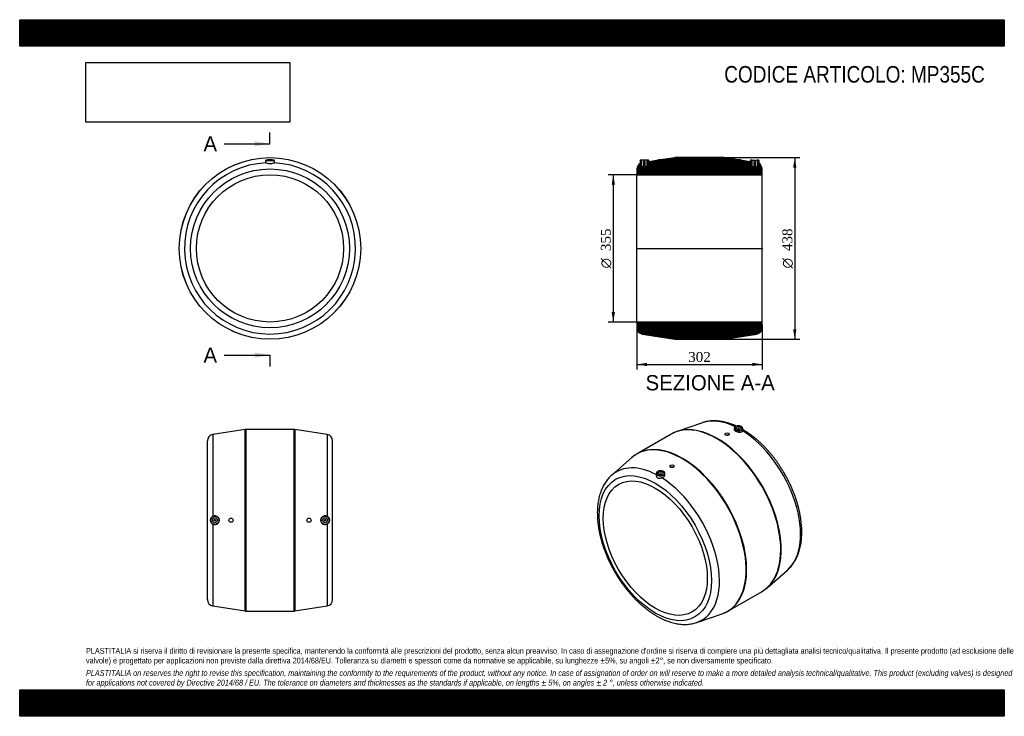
# Model space of a CAD drawing. Header units: millimetres. Extents: x 0 to 2376, y 0 to 1680.
import ezdxf
from ezdxf.enums import TextEntityAlignment as Align
from ezdxf.lldxf.tags import DXFTag

# ---------------------------------------------------------------- set-up
doc = ezdxf.new("R2010")
doc.units = ezdxf.units.MM
doc.header["$LTSCALE"] = 8
for name, color, linetype in [('Default', 7, 'Continuous'), ('DV4_Default', 7, 'Continuous'), ('MP355C', 7, 'Continuous')]:
    doc.layers.add(name, color=color, linetype=linetype)
doc.styles.add('SEACAD_Solid_Edge_ANSI', font='seans.ttf')
doc.styles.add('SEACAD_Solid_Edge_ANSI1_Symbols', font='semeca1.ttf')
doc.styles.add('SEACAD_Times_New_Roman', font='times.ttf')
tags = doc.linetypes.add('CENTER2', pattern=[28.575, 19.05, -3.175, 3.175, -3.175]).pattern_tags.tags
tags[10:11] = [DXFTag(74, 4), DXFTag(75, 0), DXFTag(340, '0'), DXFTag(46, 0.0), DXFTag(50, 0.0), DXFTag(44, 0.0), DXFTag(45, 0.0)]
tags[8:9] = [DXFTag(74, 4), DXFTag(75, 0), DXFTag(340, '0'), DXFTag(46, 0.0), DXFTag(50, 0.0), DXFTag(44, 0.0), DXFTag(45, 0.0)]
tags[6:7] = [DXFTag(74, 4), DXFTag(75, 0), DXFTag(340, '0'), DXFTag(46, 0.0), DXFTag(50, 0.0), DXFTag(44, 0.0), DXFTag(45, 0.0)]
tags[4:5] = [DXFTag(74, 4), DXFTag(75, 0), DXFTag(340, '0'), DXFTag(46, 0.0), DXFTag(50, 0.0), DXFTag(44, 0.0), DXFTag(45, 0.0)]
doc.dimstyles.new('ANSImm', dxfattribs={"dimtxt": 24, "dimasz": 24, "dimexe": 12, "dimexo": 0, "dimgap": 6, "dimtad": 1, "dimdsep": 46, "dimtxsty": 'SEACAD_Times_New_Roman', "dimblk1": '_SE_FILLED', "dimblk2": '_SE_FILLED', "dimsah": 1, "dimcen": 12, "dimazin": 0, "dimtfac": 0.85, "dimtdec": 3, "dimtofl": 0, "dimtmove": 0, "dimatfit": 3, "dimfxl": 1, "dimarcsym": 0})
picture_1 = doc.add_image_def('image1.jpg', size_in_pixel=(4302, 1260))

# ---------------------------------------------------------------- blocks, each defined once
blk = doc.blocks.new('SE')
at = {"layer": 'MP355C', "color": 7, "linetype": 'Continuous'}
for p, q in [((593.5, 1340.4), (593.4, 1335.4)), ((593.5, 1340.4), (614.5, 1340.4)), ((614, 1340.9), (594, 1340.9)), ((599, 1342.9), (609, 1342.9)), ((599, 1342.9), (599, 1341.8)), ((609, 1341.8), (609, 1342.9)), ((614.6, 1335.5), (614.5, 1340.4))]:
    blk.add_line(p, q, dxfattribs=at)
for radius in [219, 218.9, 191.7, 177.5]:
    blk.add_circle((604, 1128.4), radius, dxfattribs=at)
for centre, radius, start, end in [((604, 1128.4), 206.5, 92.545, 87.455), ((594, 1340.4), 0.5, 90, 179), ((604, 1357.9), 25, 248.4747, 291.5253), ((614, 1340.4), 0.5, 1, 90)]:
    blk.add_arc(centre, radius, start, end, dxfattribs=at)
for points, knots in [([(593.4, 1335.4), (593.4, 1335.4), (593.4, 1335.4), (593.4, 1335.1), (593.9, 1334.9), (594.8, 1334.7)], [0.8744733, 0.8744733, 0.8744733, 0.8744733, 0.875, 0.875, 1, 1, 1, 1]), ([(607.5, 1341.3), (606.6, 1341.1), (605.3, 1341.1), (602.7, 1341.1), (601.4, 1341.1), (599.5, 1341.4), (599, 1341.6), (599, 1341.8)], [0, 0, 0, 0, 0.125, 0.125, 0.25, 0.25, 0.3745483, 0.3745483, 0.3745483, 0.3745483]), ([(609, 1341.8), (609, 1341.8), (609, 1341.8), (609, 1341.6), (608.5, 1341.4), (607.5, 1341.3)], [0.874943, 0.874943, 0.874943, 0.874943, 0.875, 0.875, 1, 1, 1, 1]), ([(613.2, 1334.7), (613.6, 1334.8), (614, 1334.9), (614.5, 1335.1), (614.6, 1335.3), (614.6, 1335.4), (614.6, 1335.4), (614.6, 1335.4)], [0, 0, 0, 0, 0.0625, 0.0625, 0.125, 0.125, 0.1261509, 0.1261509, 0.1261509, 0.1261509])]:
    blk.add_open_spline(points, degree=3, knots=knots, dxfattribs=at)
blk = doc.blocks.new('SE1')
at = {"layer": 'MP355C', "color": 7, "linetype": 'Continuous'}
for p, q in [((1647.3, 707.9), (1586.3, 686.9)), ((1724.2, 694.6), (1724.1, 691.6)), ((1732.7, 692.3), (1732.7, 691.6)), ((1736.7, 691.6), (1736.7, 692.3)), ((1745.3, 689.5), (1745.2, 694.6)), ((1572.3, 680.5), (1489.9, 633)), ((1702.1, 680.6), (1702.1, 680.2)), ((1712.1, 679.3), (1712.1, 680.6)), ((1477.4, 624), (1428.7, 581.7)), ((1569.1, 603.9), (1569.1, 602.6)), ((1579.1, 603.5), (1579.1, 603.9)), ((1536.1, 586), (1536, 581)), ((1544.6, 583.7), (1544.6, 583)), ((1548.6, 583), (1548.6, 583.7)), ((1557.1, 583), (1557.1, 586)), ((1803.8, 310.2), (1852.5, 352.5)), ((1708.9, 253.7), (1791.3, 301.2)), ((1633.9, 226.3), (1694.9, 247.3))]:
    blk.add_line(p, q, dxfattribs=at)
for centre, radius, start, end in [((1610.4, 615.6), 75.3, 108.6152, 120.5136), ((1524.7, 571.1), 70.9, 119.3037, 131.6363), ((1756.5, 363.2), 71, 299.1505, 312.0085), ((1672.9, 314.2), 70.4, 288.0518, 300.6431)]:
    blk.add_arc(centre, radius, start, end, dxfattribs=at)
for centre, major_axis, start_param, end_param in [((1681.8, 490.9), (109.5, -189.7), 0, 3.141593), ((1738.4, 523.6), (103.2, -178.8), 2.43694, 3.029949), ((1682.9, 491.5), (-109.4, 189.6), 3.2557, 6.170954), ((1734.7, 694.5), (10.5, 0), 3.12925, 6.283185), ((1734.7, 694.9), (-10, 0), 2.689683, 6.283185), ((1734.7, 694.9), (-10, 0), 0, 0.785398), ((1734.7, 694.9), (-10, 0), 0.785398, 2.689683), ((1734.7, 692.3), (-2, 0), 2.451776, 6.283185), ((1734.7, 692.3), (-2, 0), 0, 0.689817), ((1734.7, 694.5), (10.5, 0), 0, 0.785398), ((1599.4, 443.3), (-109.5, 189.7), 3.141593, 6.282945), ((1738.4, 523.6), (103.2, -178.8), 0.111644, 2.311776), ((1598.3, 442.7), (109.4, -189.6), 0, 3.251663), ((1598.3, 442.7), (109.4, -189.6), 3.251663, 3.253237), ((1542.8, 410.6), (103.2, -178.8), 2.402781, 3.253237), ((1546.6, 585.9), (10.5, 0), 3.12925, 6.283185), ((1546.6, 586.3), (-10, 0), 2.689683, 6.283185), ((1546.6, 586.3), (-10, 0), 0, 0.785398), ((1546.6, 586.3), (-10, 0), 0.785398, 2.689683), ((1546.6, 583.7), (2, 0), 0, 3.83141), ((1546.6, 583.7), (2, 0), 5.593368, 6.283185), ((1542.8, 410.6), (103.2, -178.8), 6.171541, 8.594961), ((1546.6, 585.9), (10.5, 0), 0, 0.785398), ((1682.9, 491.5), (-109.4, 189.6), 3.253237, 3.2557), ((1681.8, 490.9), (109.5, -189.7), 6.282139, 6.283185), ((1598.3, 442.7), (109.4, -189.6), 6.171541, 6.283185), ((1599.4, 443.3), (-109.5, 189.7), 3.140265, 3.141593)]:
    blk.add_ellipse(centre, major_axis=major_axis, ratio=0.57735, start_param=start_param, end_param=end_param, dxfattribs=at)
for centre, major_axis in [((1734.7, 694.9), (-6, 0)), ((1707.1, 680.6), (-5, 0)), ((1533.8, 405.5), (95.8, -166)), ((1574.1, 603.9), (5, 0)), ((1533.8, 405.5), (88.8, -153.7)), ((1546.6, 586.3), (6, 0))]:
    blk.add_ellipse(centre, major_axis=major_axis, ratio=0.57735, dxfattribs=at)
for points, knots in [([(1729.6, 699.7), (1729, 700), (1726.3, 701.3), (1721.4, 703.3), (1714.9, 705.7), (1708.4, 707.8), (1702, 709.5), (1695.6, 710.8), (1689.3, 711.8), (1683.1, 712.4), (1677, 712.7), (1671.1, 712.5), (1665.2, 712), (1659.5, 711.2), (1654, 710), (1649.8, 708.8), (1647.8, 708.1), (1647.4, 707.9)], [0.1457529, 0.1457529, 0.1457529, 0.1457529, 0.1635852, 0.2282334, 0.2928299, 0.3573344, 0.4216995, 0.4858718, 0.5497939, 0.6134079, 0.6766598, 0.7395048, 0.8019123, 0.8638704, 0.9253881, 0.9864971, 1, 1, 1, 1]), ([(1724.1, 691.6), (1724.1, 691.6), (1724.1, 691.6), (1724.1, 691.1), (1724.2, 690.7), (1724.9, 689.4), (1725.9, 688.5), (1728.5, 687), (1730.2, 686.3), (1733.8, 685.5), (1735.7, 685.3), (1739.2, 685.3), (1740.9, 685.6), (1743.5, 686.7), (1744.4, 687.4), (1744.9, 688.3)], [0.3114254, 0.3114254, 0.3114254, 0.3114254, 0.3125, 0.3125, 0.375, 0.375, 0.5, 0.5, 0.625, 0.625, 0.75, 0.75, 0.875, 0.875, 1, 1, 1, 1]), ([(1744.9, 688.3), (1745.2, 688.7), (1745.3, 689.1), (1745.3, 689.5), (1745.3, 689.5), (1745.3, 689.5)], [0, 0, 0, 0, 0.125, 0.125, 0.1304965, 0.1304965, 0.1304965, 0.1304965]), ([(1852.5, 352.5), (1852.9, 352.9), (1854.6, 354.3), (1857.7, 357.4), (1861.5, 361.5), (1865, 365.9), (1868.3, 370.7), (1871.4, 375.7), (1874.2, 381), (1876.7, 386.6), (1879, 392.4), (1881.1, 398.5), (1882.8, 404.8), (1884.3, 411.3), (1885.5, 418.1), (1886.4, 425), (1887, 432.1), (1887.3, 439.4), (1887.4, 446.9), (1887.1, 454.4), (1886.6, 462.1), (1885.8, 469.9), (1884.7, 477.7), (1883.4, 485.7), (1881.8, 493.7), (1879.9, 501.8), (1877.8, 509.8), (1875.4, 517.9), (1872.7, 526.1), (1869.8, 534.2), (1866.7, 542.2), (1863.4, 550.3), (1859.8, 558.3), (1856, 566.2), (1852, 574), (1847.8, 581.8), (1843.3, 589.4), (1838.7, 596.9), (1833.9, 604.3), (1829, 611.6), (1823.8, 618.7), (1818.5, 625.6), (1813.1, 632.3), (1807.5, 638.9), (1801.8, 645.2), (1796, 651.3), (1790.1, 657.2), (1784, 662.8), (1777.9, 668.2), (1771.7, 673.3), (1765.4, 678.2), (1759, 682.8), (1752.7, 687), (1747.9, 690), (1745.6, 691.4), (1745.2, 691.6)], [0, 0, 0, 0, 0.0053407, 0.0236985, 0.0421333, 0.0606668, 0.0793155, 0.0980897, 0.1169937, 0.1360253, 0.1551772, 0.1744378, 0.1937926, 0.2132255, 0.2327202, 0.2522613, 0.2718349, 0.2914288, 0.3110332, 0.330639, 0.3502396, 0.3698311, 0.3894108, 0.4089771, 0.4285291, 0.4480667, 0.4675901, 0.4871001, 0.5065975, 0.5260836, 0.5455596, 0.565027, 0.5844871, 0.6039415, 0.6233918, 0.6428396, 0.6622863, 0.6817337, 0.7011828, 0.7206352, 0.7400925, 0.7595564, 0.7790284, 0.7985101, 0.818003, 0.8375086, 0.8570283, 0.8765633, 0.8961147, 0.9156832, 0.9352693, 0.9548728, 0.9744931, 0.9941286, 0.997214, 0.997214, 0.997214, 0.997214]), ([(1707.2, 677.3), (1705.9, 677.4), (1704.6, 677.8), (1702.7, 678.9), (1702.1, 679.5), (1702.1, 680.2), (1702.1, 680.2), (1702.1, 680.2)], [0, 0, 0, 0, 0.125, 0.125, 0.25, 0.25, 0.2533393, 0.2533393, 0.2533393, 0.2533393]), ([(1712.1, 679.3), (1712.1, 678.7), (1711.6, 678.1), (1709.8, 677.3), (1708.5, 677.2), (1707.2, 677.3)], [0.7529844, 0.7529844, 0.7529844, 0.7529844, 0.875, 0.875, 1, 1, 1, 1]), ([(1574.2, 599.7), (1572.8, 599.6), (1571.5, 599.8), (1569.7, 600.9), (1569.1, 601.7), (1569.1, 602.6)], [0, 0, 0, 0, 0.125, 0.125, 0.2494125, 0.2494125, 0.2494125, 0.2494125]), ([(1579.1, 603.5), (1579.1, 603.5), (1579.1, 603.5), (1579.1, 602.6), (1578.6, 601.6), (1576.8, 600.2), (1575.5, 599.8), (1574.2, 599.7)], [0.7494386, 0.7494386, 0.7494386, 0.7494386, 0.75, 0.75, 0.875, 0.875, 1, 1, 1, 1]), ([(1428.7, 581.7), (1428.4, 581.4), (1426.8, 580.1), (1423.8, 577.2), (1420.1, 573.1), (1416.5, 568.7), (1413.2, 563.9), (1410.1, 558.9), (1407.3, 553.7), (1404.7, 548.1), (1402.4, 542.3), (1400.3, 536.2), (1398.6, 529.9), (1397.1, 523.4), (1395.9, 516.7), (1394.9, 509.8), (1394.3, 502.7), (1393.9, 495.4), (1393.9, 488), (1394.1, 480.4), (1394.6, 472.8), (1395.3, 465), (1396.4, 457.1), (1397.7, 449.2), (1399.3, 441.2), (1401.2, 433.1), (1403.3, 425), (1405.6, 416.9), (1408.3, 408.8), (1411.1, 400.7), (1414.2, 392.7), (1417.6, 384.6), (1421.1, 376.6), (1424.9, 368.7), (1428.9, 360.8), (1433.1, 353.1), (1437.5, 345.4), (1442.1, 337.9), (1446.9, 330.5), (1451.8, 323.2), (1456.9, 316.1), (1462.2, 309.2), (1467.6, 302.4), (1473.2, 295.9), (1478.9, 289.5), (1484.7, 283.4), (1490.6, 277.5), (1496.7, 271.8), (1502.8, 266.4), (1509, 261.3), (1515.3, 256.4), (1521.6, 251.8), (1528, 247.5), (1534.5, 243.5), (1540.9, 239.8), (1547.4, 236.4), (1553.9, 233.4), (1560.4, 230.6), (1566.9, 228.3), (1573.4, 226.2), (1579.8, 224.6), (1586.1, 223.3), (1592.4, 222.3), (1598.6, 221.7), (1604.7, 221.5), (1610.7, 221.7), (1616.5, 222.2), (1622.2, 223.1), (1627.7, 224.3), (1631.8, 225.5), (1633.7, 226.2), (1634, 226.3)], [0, 0, 0, 0, 0.002736, 0.016805, 0.030931, 0.045132, 0.05942, 0.073804, 0.088287, 0.102868, 0.117543, 0.132301, 0.147133, 0.162025, 0.176966, 0.191944, 0.206947, 0.221967, 0.236995, 0.252025, 0.267051, 0.282071, 0.297081, 0.312082, 0.327071, 0.34205, 0.357017, 0.371974, 0.386922, 0.40186, 0.416791, 0.431715, 0.446634, 0.461548, 0.476459, 0.491368, 0.506275, 0.521184, 0.536093, 0.551005, 0.565921, 0.580841, 0.595768, 0.610702, 0.625644, 0.640596, 0.655559, 0.670533, 0.68552, 0.70052, 0.715534, 0.730561, 0.7456, 0.760652, 0.775713, 0.790782, 0.805852, 0.820917, 0.83597, 0.851, 0.865996, 0.880947, 0.895838, 0.910656, 0.925389, 0.940026, 0.954561, 0.968991, 0.983319, 0.997553, 1, 1, 1, 1]), ([(1536, 581), (1536, 580.9), (1536, 580.9), (1536, 580.5), (1536, 580.2), (1536.1, 579.5), (1536.2, 579.2), (1536.4, 578.5), (1536.6, 578.2), (1536.9, 577.5), (1537.1, 577.2), (1537.6, 576.7), (1537.8, 576.4), (1538.3, 576), (1538.4, 575.9), (1538.7, 575.7), (1538.9, 575.6), (1539.7, 575.1), (1540.4, 574.9), (1541.7, 574.6), (1542.1, 574.5), (1542.9, 574.5), (1543.4, 574.5), (1544.2, 574.5), (1544.7, 574.5), (1545.6, 574.6), (1546.1, 574.7), (1547.4, 574.9), (1548.4, 575.1), (1549.3, 575.3)], [0.1186254, 0.1186254, 0.1186254, 0.1186254, 0.125, 0.125, 0.1875, 0.1875, 0.25, 0.25, 0.3125, 0.3125, 0.375, 0.375, 0.4375, 0.4375, 0.46875, 0.46875, 0.5, 0.5, 0.625, 0.625, 0.6875, 0.6875, 0.75, 0.75, 0.8125, 0.8125, 0.875, 0.875, 1, 1, 1, 1]), ([(1549.3, 575.3), (1550.2, 575.5), (1551, 575.8), (1552.6, 576.6), (1553.4, 577), (1555.3, 578.5), (1556.3, 579.7), (1557, 581.6), (1557.1, 582.3), (1557.1, 582.9), (1557.1, 583), (1557.1, 583)], [0, 0, 0, 0, 0.0625, 0.0625, 0.125, 0.125, 0.25, 0.25, 0.3125, 0.3125, 0.3172608, 0.3172608, 0.3172608, 0.3172608])]:
    blk.add_open_spline(points, degree=3, knots=knots, dxfattribs=at)
blk = doc.blocks.new('SE2')
at = {"layer": 'MP355C', "color": 7, "linetype": 'Continuous'}
for p, q in [((544.2, 691.8), (465.7, 679.4)), ((544.2, 254.1), (544.2, 691.8)), ((545.8, 691.9), (545.8, 253.9)), ((662.2, 691.9), (545.8, 691.9)), ((662.2, 253.9), (662.2, 691.9)), ((663.8, 691.8), (663.8, 254.1)), ((742.3, 679.4), (663.8, 691.8)), ((465.7, 679.4), (465.7, 482.1)), ((742.3, 679.4), (742.3, 482.1)), ((453, 281.3), (453, 664.6)), ((755, 281.3), (755, 664.6)), ((465.7, 463.8), (465.7, 266.4)), ((742.3, 463.8), (742.3, 266.4)), ((465.7, 266.4), (544.2, 254.1)), ((663.8, 254.1), (742.3, 266.4)), ((545.8, 253.9), (662.2, 253.9))]:
    blk.add_line(p, q, dxfattribs=at)
for centre, radius in [((471, 472.9), 10.5), ((471, 472.9), 10), ((471, 472.9), 6), ((510, 472.9), 5), ((698, 472.9), 5), ((737, 472.9), 10.5), ((737, 472.9), 10), ((737, 472.9), 6), ((471, 472.9), 2), ((737, 472.9), 2)]:
    blk.add_circle(centre, radius, dxfattribs=at)
for centre, radius, start, end in [((545.8, 681.9), 10, 90, 98.9539), ((662.2, 681.9), 10, 81.0461, 90), ((468, 664.6), 15, 98.9539, 180), ((740, 664.6), 15, 0, 81.0461), ((470.9, 472.9), 10.6, 119.9235, 240.0765), ((471, 472.9), 10.6, 239.9562, 120.0438), ((737, 472.9), 10.6, 59.9562, 300.0438), ((737, 472.9), 10.6, 299.9235, 60.0765), ((468, 281.3), 15, 180, 261.0461), ((740, 281.3), 15, 278.9539, 0), ((545.8, 263.9), 10, 261.0461, 270), ((662.2, 263.9), 10, 270, 278.9539)]:
    blk.add_arc(centre, radius, start, end, dxfattribs=at)
blk = doc.blocks.new('SE4')
at = {"color": 7, "linetype": 'Continuous', "style": 'SEACAD_Solid_Edge_ANSI'}
blk.add_text('A', height=36.8, dxfattribs=at).set_placement((443.5, 1399), align=Align.TOP_LEFT)
blk = doc.blocks.new('SE5')
at = {"color": 7, "linetype": 'Continuous', "style": 'SEACAD_Solid_Edge_ANSI'}
blk.add_text('A', height=36.8, dxfattribs=at).set_placement((443.5, 889.4), align=Align.TOP_LEFT)
blk = doc.blocks.new('SEANNOT_GROUP')
at = {"linetype": 'Continuous'}
blk.add_hatch(color=7, dxfattribs=at).paths.add_polyline_path([(567.2, 1374.5), (604, 1380.6), (567.2, 1386.7)])
at = {"color": 7, "linetype": 'Continuous'}
blk.add_lwpolyline([(493.6, 1380.6), (604, 1380.6)], dxfattribs=at)
blk = doc.blocks.new('SEANNOT_GROUP1')
at = {"linetype": 'Continuous'}
blk.add_hatch(color=7, dxfattribs=at).paths.add_polyline_path([(567.2, 864.9), (604, 871), (567.2, 877.2)])
at = {"color": 7, "linetype": 'Continuous'}
blk.add_lwpolyline([(493.6, 871), (604, 871)], dxfattribs=at)
blk = doc.blocks.new('SE3')
at = {"layer": 'Default', "color": 7, "linetype": 'CENTER2'}
for p, q in [((604, 1380.6), (604, 1408.2)), ((604, 871), (604, 843.4))]:
    blk.add_line(p, q, dxfattribs=at)
at = {"layer": 'Default', "color": 7, "linetype": 'CENTER2', "const_width": 0.0001}
blk.add_lwpolyline([(604, 1380.6), (604, 871)], dxfattribs=at)
at = {"layer": 'Default'}
for name in ['SE4', 'SEANNOT_GROUP', 'SE5', 'SEANNOT_GROUP1']:
    blk.add_blockref(name, (0, 0), dxfattribs=at)
blk = doc.blocks.new('SE6')
at = {"layer": 'MP355C', "linetype": 'Continuous'}
h = blk.add_hatch(dxfattribs=at)
h.set_pattern_fill('LINE', scale=0.629921, angle=45, style=0)
edge = h.paths.add_edge_path()
edge.add_line((1783.6, 1340.9), (1779.6, 1340.9))
edge.add_line((1779.6, 1340.9), (1779.6, 1324.9))
edge.add_line((1779.6, 1324.9), (1775.6, 1324.9))
edge.add_line((1775.6, 1324.9), (1775.6, 1337.7))
edge.add_line((1775.6, 1337.7), (1771.6, 1337.7))
edge.add_line((1771.6, 1337.7), (1771.6, 1324.9))
edge.add_line((1771.6, 1324.9), (1767.6, 1324.9))
edge.add_line((1767.6, 1324.9), (1767.6, 1340.9))
edge.add_line((1767.6, 1340.9), (1763.6, 1340.9))
edge.add_arc((1763.6, 1340.4), 0.5, 90, 179)
edge.add_line((1763.1, 1340.4), (1763.1, 1337.4))
edge.add_line((1763.1, 1337.4), (1739.6, 1341.1))
edge.add_line((1739.6, 1341.1), (1739.6, 1342.9))
edge.add_line((1739.6, 1342.9), (1729.6, 1342.9))
edge.add_line((1729.6, 1342.9), (1729.6, 1342.6))
edge.add_line((1729.6, 1342.6), (1700.4, 1347.2))
edge.add_arc((1698.8, 1337.4), 10, 81.0461, 90)
edge.add_line((1698.8, 1347.4), (1582.4, 1347.4))
edge.add_arc((1582.4, 1337.4), 10, 90, 98.9539)
edge.add_line((1580.8, 1347.2), (1551.6, 1342.6))
edge.add_line((1551.6, 1342.6), (1551.6, 1342.9))
edge.add_line((1551.6, 1342.9), (1541.6, 1342.9))
edge.add_line((1541.6, 1342.9), (1541.6, 1341.1))
edge.add_line((1541.6, 1341.1), (1518.2, 1337.4))
edge.add_line((1518.2, 1337.4), (1518.1, 1340.4))
edge.add_arc((1517.6, 1340.4), 0.5, 1, 90)
edge.add_line((1517.6, 1340.9), (1513.6, 1340.9))
edge.add_line((1513.6, 1340.9), (1513.6, 1324.9))
edge.add_line((1513.6, 1324.9), (1509.6, 1324.9))
edge.add_line((1509.6, 1324.9), (1509.6, 1337.7))
edge.add_line((1509.6, 1337.7), (1505.6, 1337.7))
edge.add_line((1505.6, 1337.7), (1505.6, 1324.9))
edge.add_line((1505.6, 1324.9), (1501.6, 1324.9))
edge.add_line((1501.6, 1324.9), (1501.6, 1340.9))
edge.add_line((1501.6, 1340.9), (1497.6, 1340.9))
edge.add_arc((1497.6, 1340.4), 0.5, 90, 179)
edge.add_line((1497.1, 1340.4), (1497, 1333))
edge.add_arc((1504.6, 1320.1), 15, 120.6107, 180)
edge.add_line((1489.6, 1320.1), (1489.6, 1305.9))
edge.add_line((1489.6, 1305.9), (1791.6, 1305.9))
edge.add_line((1791.6, 1305.9), (1791.6, 1320.1))
edge.add_arc((1776.6, 1320.1), 15, 0, 59.3893)
edge.add_line((1784.3, 1333), (1784.1, 1340.4))
edge.add_arc((1783.6, 1340.4), 0.5, 1, 90)
h = blk.add_hatch(dxfattribs=at)
h.set_pattern_fill('LINE', scale=0.629921, angle=45, style=0)
edge = h.paths.add_edge_path()
edge.add_line((1700.4, 909.5), (1778.9, 921.9))
edge.add_arc((1776.6, 936.7), 15, 278.9539, 360)
edge.add_line((1791.6, 936.7), (1791.6, 950.9))
edge.add_line((1791.6, 950.9), (1489.6, 950.9))
edge.add_line((1489.6, 950.9), (1489.6, 936.7))
edge.add_arc((1504.6, 936.7), 15, 180, 261.0461)
edge.add_line((1502.3, 921.9), (1580.8, 909.5))
edge.add_arc((1582.4, 919.4), 10, 261.0461, 270)
edge.add_line((1582.4, 909.4), (1698.8, 909.4))
edge.add_arc((1698.8, 919.4), 10, 270, 278.9539)
at = {"layer": 'DV4_Default', "color": 7, "linetype": 'CENTER2'}
blk.add_line((1487.9, 1128.4), (1793.4, 1128.4), dxfattribs=at)
at = {"layer": 'MP355C', "color": 7, "linetype": 'Continuous'}
for p, q in [((1497.1, 1340.4), (1497, 1333)), ((1501.6, 1340.9), (1497.6, 1340.9)), ((1513.6, 1340.9), (1501.6, 1340.9)), ((1501.6, 1324.9), (1501.6, 1340.9)), ((1505.6, 1337.7), (1505.6, 1324.9)), ((1509.6, 1337.7), (1505.6, 1337.7)), ((1509.6, 1324.9), (1509.6, 1337.7)), ((1513.6, 1340.9), (1513.6, 1324.9)), ((1517.6, 1340.9), (1513.6, 1340.9)), ((1518.2, 1337.4), (1518.1, 1340.4)), ((1541.6, 1341.1), (1518.2, 1337.4)), ((1541.6, 1342.9), (1551.6, 1342.9)), ((1541.6, 1341.1), (1541.6, 1342.9)), ((1580.8, 1347.2), (1551.6, 1342.6)), ((1551.6, 1342.9), (1551.6, 1342.6)), ((1698.8, 1347.4), (1582.4, 1347.4)), ((1729.6, 1342.6), (1700.4, 1347.2)), ((1729.6, 1342.9), (1739.6, 1342.9)), ((1729.6, 1342.6), (1729.6, 1342.9)), ((1739.6, 1342.9), (1739.6, 1341.1)), ((1763.1, 1337.4), (1739.6, 1341.1)), ((1763.1, 1340.4), (1763.1, 1337.4)), ((1767.6, 1340.9), (1763.6, 1340.9)), ((1767.6, 1340.9), (1779.6, 1340.9)), ((1767.6, 1324.9), (1767.6, 1340.9)), ((1775.6, 1337.7), (1771.6, 1337.7)), ((1771.6, 1337.7), (1771.6, 1324.9)), ((1775.6, 1324.9), (1775.6, 1337.7)), ((1783.6, 1340.9), (1779.6, 1340.9)), ((1779.6, 1340.9), (1779.6, 1324.9)), ((1784.3, 1333), (1784.1, 1340.4)), ((1489.6, 1320.1), (1489.6, 1305.9)), ((1505.6, 1324.9), (1501.6, 1324.9)), ((1513.6, 1324.9), (1509.6, 1324.9)), ((1771.6, 1324.9), (1767.6, 1324.9)), ((1779.6, 1324.9), (1775.6, 1324.9)), ((1791.6, 1305.9), (1791.6, 1320.1)), ((1489.6, 950.9), (1489.6, 1305.9)), ((1489.6, 1305.9), (1791.6, 1305.9)), ((1791.6, 950.9), (1791.6, 1305.9)), ((1791.6, 950.9), (1489.6, 950.9)), ((1489.6, 950.9), (1489.6, 936.7)), ((1791.6, 936.7), (1791.6, 950.9)), ((1502.3, 921.9), (1580.8, 909.5)), ((1582.4, 909.4), (1698.8, 909.4)), ((1700.4, 909.5), (1778.9, 921.9))]:
    blk.add_line(p, q, dxfattribs=at)
for centre, radius, start, end in [((1504.6, 1320.1), 15, 120.6107, 180), ((1497.6, 1340.4), 0.5, 90, 179), ((1517.6, 1340.4), 0.5, 1, 90), ((1582.4, 1337.4), 10, 90, 98.9539), ((1698.8, 1337.4), 10, 81.0461, 90), ((1763.6, 1340.4), 0.5, 90, 179), ((1783.6, 1340.4), 0.5, 1, 90), ((1776.6, 1320.1), 15, 0, 59.3893), ((1504.6, 936.7), 15, 180, 261.0461), ((1776.6, 936.7), 15, 278.9539, 360), ((1582.4, 919.4), 10, 261.0461, 270), ((1698.8, 919.4), 10, 270, 278.9539)]:
    blk.add_arc(centre, radius, start, end, dxfattribs=at)
blk = doc.blocks.new('GDimGGroup')
at = {"layer": 'Default', "linetype": 'Continuous'}
for points in [[(1874.4, 1323.4), (1870.4, 1347.4), (1866.4, 1323.4)], [(1874.4, 933.4), (1866.4, 933.4), (1870.4, 909.4)]]:
    blk.add_hatch(color=7, dxfattribs=at).paths.add_polyline_path(points)
at = {"layer": 'Default', "color": 7, "linetype": 'Continuous'}
for p, q in [((1698.8, 1347.4), (1882.4, 1347.4)), ((1870.4, 1347.4), (1870.4, 909.4)), ((1698.8, 909.4), (1882.4, 909.4))]:
    blk.add_line(p, q, dxfattribs=at)
for s, style, p in [('438', 'SEACAD_Times_New_Roman', (1840.4, 1122)), ('O', 'SEACAD_Solid_Edge_ANSI1_Symbols', (1840.4, 1080.2))]:
    blk.add_text(s, height=24, rotation=90, dxfattribs=dict(at, style=style)).set_placement(p, align=Align.TOP_LEFT)
blk = doc.blocks.new('GDimGGroup1')
at = {"layer": 'Default', "linetype": 'Continuous'}
for points in [[(1428.4, 1281.9), (1436.4, 1281.9), (1432.4, 1305.9)], [(1428.4, 974.9), (1432.4, 950.9), (1436.4, 974.9)]]:
    blk.add_hatch(color=7, dxfattribs=at).paths.add_polyline_path(points)
at = {"layer": 'Default', "color": 7, "linetype": 'Continuous'}
for p, q in [((1489.6, 1305.9), (1420.4, 1305.9)), ((1432.4, 1305.9), (1432.4, 950.9)), ((1489.6, 950.9), (1420.4, 950.9))]:
    blk.add_line(p, q, dxfattribs=at)
for s, style, p in [('355', 'SEACAD_Times_New_Roman', (1402.4, 1122)), ('O', 'SEACAD_Solid_Edge_ANSI1_Symbols', (1402.4, 1080.2))]:
    blk.add_text(s, height=24, rotation=90, dxfattribs=dict(at, style=style)).set_placement(p, align=Align.TOP_LEFT)
blk = doc.blocks.new('DMBLK5')
at = {"layer": 'Default', "linetype": 'Continuous'}
for points in [[(1513.6, 844.6), (1513.6, 852.6), (1489.6, 848.6)], [(1767.6, 844.6), (1791.6, 848.6), (1767.6, 852.6)]]:
    blk.add_hatch(color=7, dxfattribs=at).paths.add_polyline_path(points)
at = {"layer": 'Default', "color": 7, "linetype": 'Continuous'}
for p, q in [((1489.6, 943.8), (1489.6, 836.6)), ((1791.6, 943.8), (1791.6, 836.6)), ((1489.6, 848.6), (1791.6, 848.6))]:
    blk.add_line(p, q, dxfattribs=at)
at = {"layer": 'Default', "color": 7, "linetype": 'Continuous', "style": 'SEACAD_Times_New_Roman'}
blk.add_text('302', height=24, dxfattribs=at).set_placement((1613.3, 878.6), align=Align.TOP_LEFT)
blk = doc.blocks.new('_SE_FILLED')
at = {"color": 0}
blk.add_line((0, 0), (-1, 0), dxfattribs=at)
blk.add_solid([(0, 0), (-1, -0.1665), (-1, 0.1665), (0, 0)], dxfattribs=at)

msp = doc.modelspace()

# ---------------------------------------------------------------- hatches: boundary and pattern name
at = {"layer": 'Default', "linetype": 'Continuous'}
h = msp.add_hatch(dxfattribs=at)
h.set_pattern_fill('LINE', scale=0.629921, angle=45, style=0)
h.paths.add_polyline_path([(2376, 1616), (2376, 1680), (0, 1680), (0, 1616)])
for points in [[(2376, 1616), (2376, 1680), (0, 1680), (0, 1616)], [(2376, 0), (2376, 64), (0, 64), (0, 0)]]:
    msp.add_hatch(color=7, dxfattribs=at).paths.add_polyline_path(points)
h = msp.add_hatch(dxfattribs=at)
h.set_pattern_fill('LINE', scale=0.629921, angle=45, style=0)
h.paths.add_polyline_path([(2376, 0), (2376, 64), (0, 64), (0, 0)])

# ---------------------------------------------------------------- linework, layer by layer
at = {"layer": 'Default', "color": 7, "linetype": 'Continuous'}
for p, q in [((0, 1680), (2376, 1680)), ((0, 1616), (0, 1680)), ((2376, 1680), (2376, 1616)), ((2376, 1616), (0, 1616)), ((0, 64), (2376, 64)), ((0, 0), (0, 64)), ((2376, 64), (2376, 0)), ((2376, 0), (0, 0))]:
    msp.add_line(p, q, dxfattribs=at)

# ---------------------------------------------------------------- block references
at = {"layer": 'Default'}
for name in ['SE3', 'SE', 'SE6', 'GDimGGroup', 'GDimGGroup1', 'SE1', 'SE2']:
    msp.add_blockref(name, (0, 0), dxfattribs=at)

# ---------------------------------------------------------------- texts
at = {"layer": 'Default', "color": 7, "linetype": 'Continuous', "style": 'SEACAD_Solid_Edge_ANSI'}
msp.add_text('SEZIONE A-A', height=36.8, dxfattribs=at).set_placement((1510.302, 822.879), align=Align.TOP_LEFT)
at = {"layer": 'Default', "attachment_point": 1}
for s, insert, char_height, width in [('{\\fArial Narrow|b0||i0||c0|p34;\\C7;\\H40.;\\W1.;CODICE ARTICOLO: MP355C}', (1700.162, 1568.268), 40, 634.39678), ("{\\fArial Narrow|b0||i0||c0|p34;\\C7;\\H14.;\\W1.;PLASTITALIA si riserva il diritto di revisionare la presente specifica, mantenendo la conformità alle prescrizioni del prodotto, senza alcun preavviso. In caso di assegnazione d'ordine si riserva di compiere una più dettagliata analisi tecnico/qualitativa. Il presente prodotto (ad esclusione delle \\P}{\\fArial Narrow|b0||i0||c0|p34;\\C7;\\H14.;\\W1.;valvole) è progettato per applicazioni non previste dalla direttiva 2014/68/EU. Tolleranza su diametri e spessori come da normative se applicabile, su lunghezze ±5%, su angoli ±2°, se non diversamente specificato.\\P}{\\fArial Narrow|b0||i0||c0|p34;\\C7;\\H4.;\\W1.;   \\P}{\\fArial Narrow|b0||i1||c0|p34;\\C7;\\H14.;\\W1.;PLASTITALIA on reserves the right to revise this specification, maintaining the conformity to the requirements of the product, without any notice. In case of assignation of order on will reserve to make a more detailed analysis technical/qualitative. This product (excluding valves) is designed \\P}{\\fArial Narrow|b0||i1||c0|p34;\\C7;\\H14.;\\W1.;for applications not covered by Directive 2014/68 / EU. The tolerance on diameters and thicknesses as the standards if applicable, on lengths ± 5%, on angles ± 2 °, unless otherwise indicated.\\P}", (160, 164.819), 14, 2056)]:
    msp.add_mtext(s, dxfattribs=dict(at, insert=insert, char_height=char_height, width=width))

# ---------------------------------------------------------------- dimensions: what is measured, and where the dimension line sits
at = {"layer": 'Default', "color": 7, "linetype": 'Continuous'}
dim = msp.add_linear_dim(base=(1489.614, 848.561), p1=(1489.614, 943.779), p2=(1791.614, 943.779), angle=0, text='\\A1;<>', dimstyle='ANSImm', dxfattribs=at)
dim.commit()
dim.dimension.update_dxf_attribs({"geometry": 'DMBLK5', "text_midpoint": (1640.614, 848.561), "dimtype": 161})

# ---------------------------------------------------------------- pictures from other files: only their frames are drawn
image = msp.add_image(picture_1, insert=(160, 1432.825), size_in_units=(491.657, 144))
image.dxf.flags = 7

doc.saveas('drawing.dxf')
